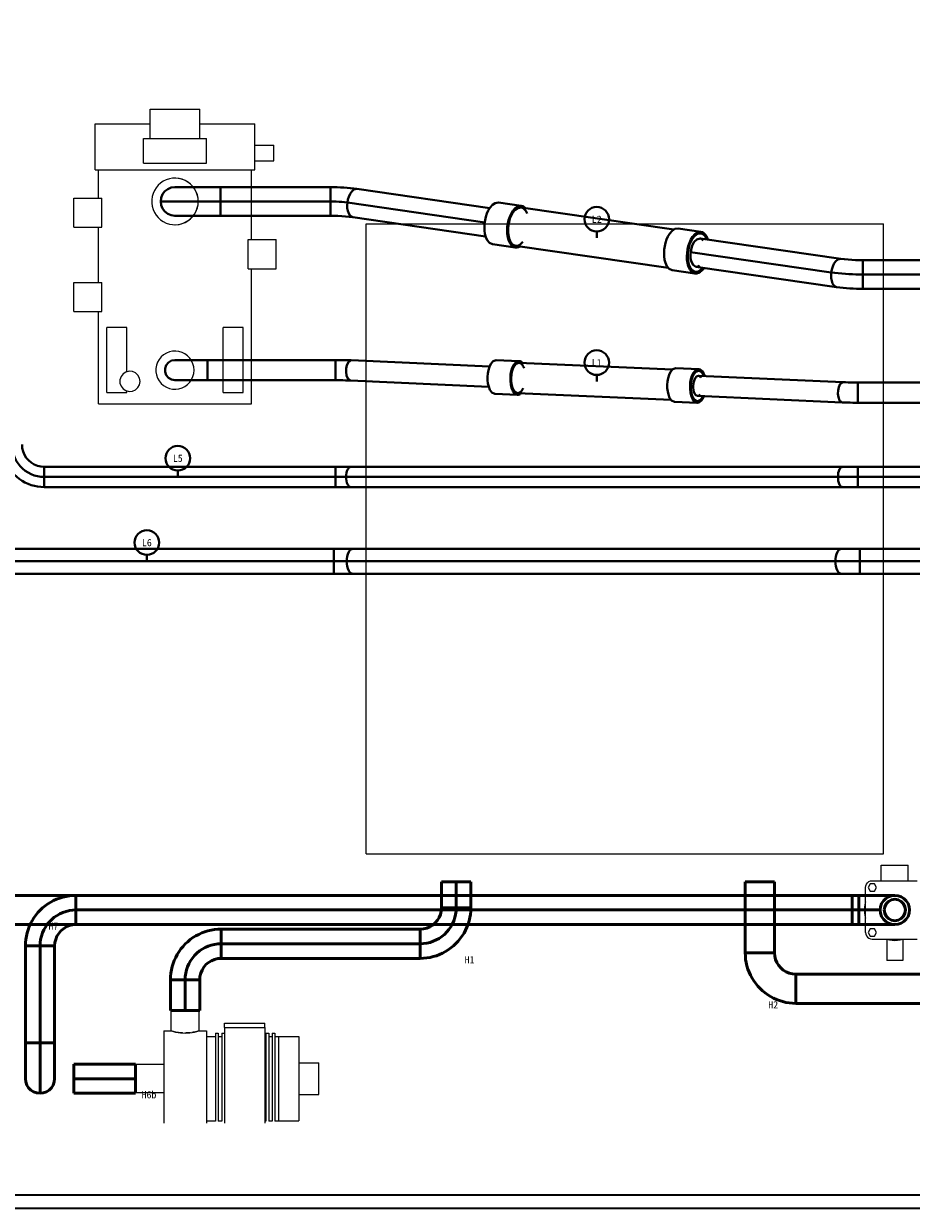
# Model space of a CAD drawing. Header units: millimetres. Extents: x 0 to 1189, y 0 to 841.
# Tile 2 of 53: x 196 to 527, y 0 to 442. Entities that reach past the tile are written whole.
import ezdxf
from ezdxf.enums import TextEntityAlignment as Align

# ---------------------------------------------------------------- set-up
doc = ezdxf.new("R2010")
doc.units = ezdxf.units.MM
for name, color, linetype, lineweight, true_color in [('CONTEXT', 7, 'Continuous', 18, 0xa5a5a5), ('COOLANT', 7, 'Continuous', 50, 0x1e8c46), ('FRAME', 7, 'Continuous', 35, 0x3c3c3c), ('REFRIG', 7, 'Continuous', 40, 0xc83c28)]:
    doc.layers.add(name, color=color, linetype=linetype, lineweight=lineweight, true_color=true_color)
doc.styles.add('ZH', font='simsun.ttc')

msp = doc.modelspace()

# ---------------------------------------------------------------- linework, layer by layer
at = {"layer": 'CONTEXT'}
for points in [[(242.76, 410.44), (261.24, 410.44)], [(242.76, 399.52), (242.76, 410.44)], [(261.24, 399.52), (261.24, 410.44)], [(222.18, 387.76), (222.18, 404.98)], [(222.18, 404.98), (242.76, 404.98)], [(261.24, 404.98), (281.82, 404.98)], [(281.82, 387.76), (281.82, 404.98)], [(240.24, 390.28), (240.24, 399.52)], [(240.24, 399.52), (263.76, 399.52)], [(263.76, 390.28), (263.76, 399.52)], [(281.82, 397), (288.96, 397)], [(288.96, 391.12), (288.96, 397)], [(240.24, 390.28), (263.76, 390.28)], [(281.82, 391.12), (288.96, 391.12)], [(222.18, 387.76), (281.82, 387.76)], [(223.44, 377.26), (223.44, 387.76)], [(280.56, 361.72), (280.56, 387.76)], [(260.69, 376), (260.61, 377.21), (260.36, 378.4), (259.94, 379.54), (259.37, 380.61), (258.66, 381.59), (257.82, 382.46), (256.86, 383.21), (255.81, 383.81), (254.69, 384.27), (253.51, 384.56), (252.3, 384.69), (251.09, 384.65), (249.9, 384.44), (248.74, 384.06), (247.65, 383.53), (246.65, 382.85), (245.75, 382.04), (244.97, 381.11), (244.32, 380.08), (243.83, 378.97), (243.5, 377.81), (243.33, 376.61), (243.33, 375.39), (243.5, 374.19), (243.83, 373.03), (244.32, 371.92), (244.97, 370.89), (245.75, 369.96), (246.65, 369.15), (247.65, 368.47), (248.74, 367.94), (249.9, 367.56), (251.09, 367.35), (252.3, 367.31), (253.51, 367.44), (254.69, 367.73), (255.81, 368.19), (256.86, 368.79), (257.82, 369.54), (258.66, 370.41), (259.37, 371.39), (259.94, 372.46), (260.36, 373.6), (260.61, 374.79), (260.69, 376)], [(260.69, 376), (260.61, 377.24), (260.34, 378.45), (259.91, 379.61), (259.31, 380.7), (258.57, 381.69), (257.69, 382.57), (256.7, 383.31), (255.61, 383.91), (254.45, 384.34), (253.24, 384.61), (252, 384.69)], [(214.2, 377.26), (224.7, 377.26)], [(214.2, 366.34), (214.2, 377.26)], [(224.7, 366.34), (224.7, 377.26)], [(252, 367.31), (253.24, 367.39), (254.45, 367.66), (255.61, 368.09), (256.7, 368.69), (257.69, 369.43), (258.57, 370.31), (259.31, 371.3), (259.91, 372.39), (260.34, 373.55), (260.61, 374.76), (260.69, 376)], [(323.4, 132.4), (323.4, 367.6)], [(323.4, 367.6), (516.6, 367.6)], [(516.6, 132.4), (516.6, 367.6)], [(214.2, 366.34), (224.7, 366.34)], [(223.44, 345.76), (223.44, 366.34)], [(279.3, 350.8), (279.3, 361.72)], [(279.3, 361.72), (289.8, 361.72)], [(289.8, 350.8), (289.8, 361.72)], [(279.3, 350.8), (289.8, 350.8)], [(280.56, 300.4), (280.56, 350.8)], [(214.2, 345.76), (224.7, 345.76)], [(214.2, 334.84), (214.2, 345.76)], [(224.7, 334.84), (224.7, 345.76)], [(214.2, 334.84), (224.7, 334.84)], [(223.44, 300.4), (223.44, 334.84)], [(234.06, 328.96), (232.81, 328.96), (231.55, 328.96), (230.3, 328.96), (229.05, 328.96), (227.79, 328.96), (226.54, 328.96)], [(226.54, 304.6), (226.54, 328.96)], [(234.06, 312.4), (234.06, 328.96)], [(269.94, 304.6), (269.94, 328.96)], [(277.46, 328.96), (276.21, 328.96), (274.95, 328.96), (273.7, 328.96), (272.45, 328.96), (271.19, 328.96), (269.94, 328.96)], [(277.46, 304.6), (277.46, 328.96)], [(259.14, 313), (259.04, 314.21), (258.73, 315.38), (258.23, 316.48), (257.56, 317.49), (256.72, 318.36), (255.74, 319.08), (254.66, 319.63), (253.5, 319.98), (252.3, 320.13), (251.09, 320.08), (249.91, 319.83), (248.79, 319.38), (247.75, 318.74), (246.85, 317.94), (246.08, 317), (245.49, 315.94), (245.09, 314.8), (244.89, 313.61), (244.89, 312.39), (245.09, 311.2), (245.49, 310.06), (246.08, 309), (246.85, 308.06), (247.75, 307.26), (248.79, 306.62), (249.91, 306.17), (251.09, 305.92), (252.3, 305.87), (253.5, 306.02), (254.66, 306.37), (255.74, 306.92), (256.72, 307.64), (257.56, 308.51), (258.23, 309.52), (258.73, 310.62), (259.04, 311.79), (259.14, 313)], [(238.98, 308.8), (238.78, 310.03), (238.18, 311.12), (237.27, 311.96), (236.13, 312.46), (234.89, 312.57), (233.68, 312.26), (232.64, 311.58), (231.88, 310.6), (231.47, 309.42), (231.47, 308.18), (231.88, 307), (232.64, 306.02), (233.68, 305.34), (234.89, 305.03), (236.13, 305.14), (237.27, 305.64), (238.18, 306.48), (238.78, 307.57), (238.98, 308.8)], [(226.54, 304.6), (227.79, 304.6), (229.05, 304.6), (230.3, 304.6), (231.55, 304.6), (232.81, 304.6), (234.06, 304.6)], [(234.06, 304.6), (234.06, 305.2)], [(269.94, 304.6), (271.19, 304.6), (272.45, 304.6), (273.7, 304.6), (274.95, 304.6), (276.21, 304.6), (277.46, 304.6)], [(223.44, 300.4), (224.68, 300.4), (225.92, 300.4), (227.17, 300.4), (228.41, 300.4), (229.65, 300.4), (230.89, 300.4), (232.13, 300.4), (233.37, 300.4), (234.62, 300.4), (235.86, 300.4), (237.1, 300.4), (238.34, 300.4), (239.58, 300.4), (240.82, 300.4), (242.07, 300.4), (243.31, 300.4), (244.55, 300.4), (245.79, 300.4), (247.03, 300.4), (248.27, 300.4), (249.52, 300.4), (250.76, 300.4), (252, 300.4)], [(252, 300.4), (253.24, 300.4), (254.48, 300.4), (255.73, 300.4), (256.97, 300.4), (258.21, 300.4), (259.45, 300.4), (260.69, 300.4), (261.93, 300.4), (263.18, 300.4), (264.42, 300.4), (265.66, 300.4), (266.9, 300.4), (268.14, 300.4), (269.38, 300.4), (270.63, 300.4), (271.87, 300.4), (273.11, 300.4), (274.35, 300.4), (275.59, 300.4), (276.83, 300.4), (278.08, 300.4), (279.32, 300.4), (280.56, 300.4)], [(323.4, 132.4), (516.6, 132.4)], [(515.76, 122.32), (515.76, 128.2)], [(515.76, 128.2), (525.84, 128.2)], [(525.84, 122.32), (525.84, 128.2)], [(509.88, 119.8), (509.97, 120.45), (510.22, 121.06), (510.62, 121.58), (511.14, 121.98), (511.75, 122.23), (512.4, 122.32)], [(509.88, 103), (509.88, 119.8)], [(511.62, 121.14), (510.85, 119.8)], [(510.85, 119.8), (511.62, 118.46)], [(513.18, 121.14), (511.62, 121.14)], [(512.4, 122.32), (529.2, 122.32)], [(513.95, 119.8), (513.18, 121.14)], [(513.18, 118.46), (513.95, 119.8)], [(504.84, 106.15), (504.84, 107.46), (504.84, 108.78), (504.84, 110.09), (504.84, 111.4), (504.84, 112.71), (504.84, 114.03), (504.84, 115.34), (504.84, 116.65)], [(509.88, 116.65), (504.84, 116.65)], [(511.62, 118.46), (513.18, 118.46)], [(509.88, 114.46), (509.65, 113.45), (509.51, 112.43), (509.46, 111.4), (509.51, 110.37), (509.65, 109.35), (509.88, 108.34)], [(509.88, 106.15), (504.84, 106.15)], [(509.88, 103), (509.97, 102.35), (510.22, 101.74), (510.62, 101.22), (511.14, 100.82), (511.75, 100.57), (512.4, 100.48)], [(511.62, 104.34), (510.85, 103)], [(510.85, 103), (511.62, 101.66)], [(513.18, 104.34), (511.62, 104.34)], [(513.95, 103), (513.18, 104.34)], [(513.18, 101.66), (513.95, 103)], [(511.62, 101.66), (513.18, 101.66)], [(512.4, 100.48), (529.2, 100.48)], [(517.74, 100.48), (518.75, 100.25), (519.77, 100.11), (520.8, 100.06), (521.83, 100.11), (522.85, 100.25), (523.86, 100.48)], [(517.86, 100.45), (517.86, 92.5)], [(523.74, 100.45), (523.74, 92.5)], [(523.74, 92.5), (522.76, 92.5), (521.78, 92.5), (520.8, 92.5), (519.82, 92.5), (518.84, 92.5), (517.86, 92.5)], [(250.53, 73.81), (251.41, 73.81), (252.28, 73.81), (253.16, 73.81), (254.03, 73.81), (254.91, 73.81), (255.78, 73.81)], [(250.53, 66.25), (250.53, 73.81)], [(255.78, 73.81), (256.65, 73.81), (257.53, 73.81), (258.4, 73.81), (259.28, 73.81), (260.15, 73.81), (261.03, 73.81)], [(261.03, 66.25), (261.03, 73.81)], [(270.48, 67.51), (270.48, 69.19)], [(270.48, 69.19), (285.6, 69.19)], [(270.48, 67.51), (270.48, 66.24), (270.48, 64.96), (270.48, 63.69), (270.48, 62.41), (270.48, 61.14), (270.48, 59.87), (270.48, 58.59), (270.48, 57.32), (270.48, 56.04), (270.48, 54.77), (270.48, 53.5), (270.48, 52.22), (270.48, 50.95), (270.48, 49.67), (270.48, 48.4)], [(270.48, 67.51), (285.6, 67.51)], [(285.6, 67.51), (285.6, 69.19)], [(285.6, 67.51), (285.6, 66.24), (285.6, 64.96), (285.6, 63.69), (285.6, 62.41), (285.6, 61.14), (285.6, 59.87), (285.6, 58.59), (285.6, 57.32), (285.6, 56.04), (285.6, 54.77), (285.6, 53.5), (285.6, 52.22), (285.6, 50.95), (285.6, 49.67), (285.6, 48.4)], [(247.8, 66.25), (247.8, 64.98), (247.8, 63.7), (247.8, 62.42), (247.8, 61.15), (247.8, 59.88), (247.8, 58.6), (247.8, 57.33), (247.8, 56.05), (247.8, 54.78), (247.8, 53.5), (247.8, 52.23), (247.8, 50.95), (247.8, 49.68), (247.8, 48.4)], [(247.8, 66.25), (250.53, 66.25)], [(251.86, 65.9), (251.64, 65.96), (251.42, 66.01), (251.19, 66.07), (250.97, 66.13), (250.75, 66.19), (250.53, 66.25)], [(250.53, 66.25), (251.39, 66.02), (252.25, 65.82), (253.13, 65.67), (254.01, 65.55), (254.89, 65.48), (255.78, 65.46)], [(254.81, 65.49), (254.32, 65.52), (253.82, 65.57), (253.33, 65.64), (252.84, 65.71), (252.35, 65.8), (251.86, 65.9)], [(255.67, 65.46), (255.67, 65.46), (255.67, 65.46), (255.67, 65.46), (255.67, 65.46), (255.67, 65.46), (255.67, 65.46)], [(255.78, 65.46), (255.76, 65.46), (255.74, 65.46), (255.73, 65.46), (255.71, 65.46), (255.69, 65.46), (255.68, 65.46)], [(255.78, 65.46), (256.67, 65.48), (257.55, 65.55), (258.43, 65.67), (259.31, 65.82), (260.17, 66.02), (261.03, 66.25)], [(255.88, 65.46), (255.87, 65.46), (255.85, 65.46), (255.83, 65.46), (255.82, 65.46), (255.8, 65.46), (255.78, 65.46)], [(255.78, 65.46), (255.78, 65.46), (255.78, 65.46), (255.78, 65.46), (255.78, 65.46), (255.78, 65.46), (255.78, 65.46)], [(257.78, 65.58), (257.47, 65.54), (257.15, 65.52), (256.84, 65.49), (256.52, 65.48), (256.2, 65.47), (255.89, 65.46)], [(257.96, 65.6), (257.96, 65.6), (257.96, 65.6), (257.96, 65.6), (257.96, 65.6), (257.96, 65.6), (257.96, 65.6)], [(261.03, 66.25), (260.58, 66.12), (260.14, 66.01), (259.69, 65.9), (259.23, 65.81), (258.78, 65.72), (258.32, 65.65)], [(261.03, 66.25), (263.76, 66.25)], [(263.76, 66.25), (263.76, 64.98), (263.76, 63.7), (263.76, 62.42), (263.76, 61.15), (263.76, 59.88), (263.76, 58.6), (263.76, 57.33), (263.76, 56.05), (263.76, 54.78), (263.76, 53.5), (263.76, 52.23), (263.76, 50.95), (263.76, 49.68), (263.76, 48.4)], [(263.76, 64.15), (267.12, 64.15)], [(267.12, 65.41), (267.12, 64.19), (267.12, 62.98), (267.12, 61.76), (267.12, 60.55), (267.12, 59.34), (267.12, 58.12), (267.12, 56.91), (267.12, 55.69), (267.12, 54.48), (267.12, 53.26), (267.12, 52.05), (267.12, 50.83), (267.12, 49.61), (267.12, 48.4)], [(267.12, 65.41), (268.17, 65.41)], [(268.17, 65.41), (268.17, 64.19), (268.17, 62.98), (268.17, 61.76), (268.17, 60.55), (268.17, 59.34), (268.17, 58.12), (268.17, 56.91), (268.17, 55.69), (268.17, 54.48), (268.17, 53.26), (268.17, 52.05), (268.17, 50.83), (268.17, 49.61), (268.17, 48.4)], [(268.17, 64.15), (269.47, 64.15)], [(269.47, 65.41), (269.47, 64.19), (269.47, 62.98), (269.47, 61.76), (269.47, 60.55), (269.47, 59.34), (269.47, 58.12), (269.47, 56.91), (269.47, 55.69), (269.47, 54.48), (269.47, 53.26), (269.47, 52.05), (269.47, 50.83), (269.47, 49.61), (269.47, 48.4)], [(269.47, 65.41), (270.48, 65.41)], [(285.6, 64.15), (285.94, 64.15)], [(285.94, 65.41), (285.94, 64.19), (285.94, 62.98), (285.94, 61.76), (285.94, 60.55), (285.94, 59.34), (285.94, 58.12), (285.94, 56.91), (285.94, 55.69), (285.94, 54.48), (285.94, 53.26), (285.94, 52.05), (285.94, 50.83), (285.94, 49.61), (285.94, 48.4)], [(285.94, 65.41), (286.99, 65.41)], [(286.99, 65.41), (286.99, 64.19), (286.99, 62.98), (286.99, 61.76), (286.99, 60.55), (286.99, 59.34), (286.99, 58.12), (286.99, 56.91), (286.99, 55.69), (286.99, 54.48), (286.99, 53.26), (286.99, 52.05), (286.99, 50.83), (286.99, 49.61), (286.99, 48.4)], [(286.99, 64.15), (288.29, 64.15)], [(288.29, 65.41), (288.29, 64.19), (288.29, 62.98), (288.29, 61.76), (288.29, 60.55), (288.29, 59.34), (288.29, 58.12), (288.29, 56.91), (288.29, 55.69), (288.29, 54.48), (288.29, 53.26), (288.29, 52.05), (288.29, 50.83), (288.29, 49.61), (288.29, 48.4)], [(288.29, 65.41), (289.34, 65.41)], [(289.34, 65.41), (289.34, 64.19), (289.34, 62.98), (289.34, 61.76), (289.34, 60.55), (289.34, 59.34), (289.34, 58.12), (289.34, 56.91), (289.34, 55.69), (289.34, 54.48), (289.34, 53.26), (289.34, 52.05), (289.34, 50.83), (289.34, 49.61), (289.34, 48.4)], [(289.34, 64.15), (290.64, 64.15)], [(290.64, 64.15), (290.64, 62.94), (290.64, 61.73), (290.64, 60.52), (290.64, 59.3), (290.64, 58.09), (290.64, 56.88), (290.64, 55.67), (290.64, 54.46), (290.64, 53.25), (290.64, 52.03), (290.64, 50.82), (290.64, 49.61), (290.64, 48.4)], [(290.64, 64.15), (290.64, 62.94), (290.64, 61.73), (290.64, 60.52), (290.64, 59.3), (290.64, 58.09), (290.64, 56.88), (290.64, 55.67), (290.64, 54.46), (290.64, 53.25), (290.64, 52.03), (290.64, 50.82), (290.64, 49.61), (290.64, 48.4)], [(290.64, 64.15), (298.2, 64.15)], [(298.2, 64.15), (298.2, 62.94), (298.2, 61.73), (298.2, 60.52), (298.2, 59.3), (298.2, 58.09), (298.2, 56.88), (298.2, 55.67), (298.2, 54.46), (298.2, 53.25), (298.2, 52.03), (298.2, 50.82), (298.2, 49.61), (298.2, 48.4)], [(237.3, 43.15), (237.3, 44.46), (237.3, 45.78), (237.3, 47.09), (237.3, 48.4), (237.3, 49.71), (237.3, 51.03), (237.3, 52.34), (237.3, 53.65)], [(247.8, 53.65), (237.3, 53.65)], [(298.2, 54.28), (305.76, 54.28)], [(305.76, 42.52), (305.76, 54.28)], [(247.8, 48.4), (247.8, 47.12), (247.8, 45.85), (247.8, 44.58), (247.8, 43.3), (247.8, 42.03), (247.8, 40.75), (247.8, 39.47), (247.8, 38.2), (247.8, 36.93), (247.8, 35.65), (247.8, 34.38), (247.8, 33.1), (247.8, 31.83)], [(263.76, 48.4), (263.76, 47.12), (263.76, 45.85), (263.76, 44.58), (263.76, 43.3), (263.76, 42.03), (263.76, 40.75), (263.76, 39.47), (263.76, 38.2), (263.76, 36.93), (263.76, 35.65), (263.76, 34.38), (263.76, 33.1), (263.76, 31.83)], [(267.12, 48.4), (267.12, 47.19), (267.12, 45.97), (267.12, 44.75), (267.12, 43.54), (267.12, 42.33), (267.12, 41.11), (267.12, 39.9), (267.12, 38.68), (267.12, 37.47), (267.12, 36.25), (267.12, 35.04), (267.12, 33.82), (267.12, 32.6)], [(268.17, 48.4), (268.17, 47.19), (268.17, 45.97), (268.17, 44.75), (268.17, 43.54), (268.17, 42.33), (268.17, 41.11), (268.17, 39.9), (268.17, 38.68), (268.17, 37.47), (268.17, 36.25), (268.17, 35.04), (268.17, 33.82), (268.17, 32.6)], [(269.47, 48.4), (269.47, 47.19), (269.47, 45.97), (269.47, 44.75), (269.47, 43.54), (269.47, 42.33), (269.47, 41.11), (269.47, 39.9), (269.47, 38.68), (269.47, 37.47), (269.47, 36.25), (269.47, 35.04), (269.47, 33.82), (269.47, 32.6)], [(270.48, 48.4), (270.48, 47.13), (270.48, 45.85), (270.48, 44.58), (270.48, 43.3), (270.48, 42.03), (270.48, 40.76), (270.48, 39.48), (270.48, 38.21), (270.48, 36.93), (270.48, 35.66), (270.48, 34.39), (270.48, 33.11), (270.48, 31.84)], [(285.6, 48.4), (285.6, 47.13), (285.6, 45.85), (285.6, 44.58), (285.6, 43.3), (285.6, 42.03), (285.6, 40.76), (285.6, 39.48), (285.6, 38.21), (285.6, 36.93), (285.6, 35.66), (285.6, 34.39), (285.6, 33.11), (285.6, 31.84)], [(285.94, 48.4), (285.94, 47.19), (285.94, 45.97), (285.94, 44.75), (285.94, 43.54), (285.94, 42.33), (285.94, 41.11), (285.94, 39.9), (285.94, 38.68), (285.94, 37.47), (285.94, 36.25), (285.94, 35.04), (285.94, 33.82), (285.94, 32.6)], [(286.99, 48.4), (286.99, 47.19), (286.99, 45.97), (286.99, 44.75), (286.99, 43.54), (286.99, 42.33), (286.99, 41.11), (286.99, 39.9), (286.99, 38.68), (286.99, 37.47), (286.99, 36.25), (286.99, 35.04), (286.99, 33.82), (286.99, 32.6)], [(288.29, 48.4), (288.29, 47.19), (288.29, 45.97), (288.29, 44.75), (288.29, 43.54), (288.29, 42.33), (288.29, 41.11), (288.29, 39.9), (288.29, 38.68), (288.29, 37.47), (288.29, 36.25), (288.29, 35.04), (288.29, 33.82), (288.29, 32.6)], [(289.34, 48.4), (289.34, 47.19), (289.34, 45.97), (289.34, 44.75), (289.34, 43.54), (289.34, 42.33), (289.34, 41.11), (289.34, 39.9), (289.34, 38.68), (289.34, 37.47), (289.34, 36.25), (289.34, 35.04), (289.34, 33.82), (289.34, 32.6)], [(290.64, 48.4), (290.64, 47.19), (290.64, 45.98), (290.64, 44.77), (290.64, 43.55), (290.64, 42.34), (290.64, 41.13), (290.64, 39.92), (290.64, 38.71), (290.64, 37.5), (290.64, 36.28), (290.64, 35.07), (290.64, 33.86), (290.64, 32.65)], [(290.64, 48.4), (290.64, 47.19), (290.64, 45.98), (290.64, 44.77), (290.64, 43.55), (290.64, 42.34), (290.64, 41.13), (290.64, 39.92), (290.64, 38.71), (290.64, 37.5), (290.64, 36.28), (290.64, 35.07), (290.64, 33.86), (290.64, 32.65)], [(298.2, 48.4), (298.2, 47.19), (298.2, 45.98), (298.2, 44.77), (298.2, 43.55), (298.2, 42.34), (298.2, 41.13), (298.2, 39.92), (298.2, 38.71), (298.2, 37.5), (298.2, 36.28), (298.2, 35.07), (298.2, 33.86), (298.2, 32.65)], [(247.8, 43.15), (237.3, 43.15)], [(298.2, 42.52), (305.76, 42.52)], [(263.76, 32.65), (267.12, 32.65)], [(268.17, 32.65), (269.47, 32.65)], [(285.6, 32.65), (285.94, 32.65)], [(286.99, 32.65), (288.29, 32.65)], [(289.34, 32.65), (290.64, 32.65)], [(290.64, 32.65), (298.2, 32.65)]]:
    msp.add_lwpolyline(points, dxfattribs=at)
at = {"layer": 'COOLANT'}
for points in [[(351.54, 121.9), (352.45, 121.9), (353.36, 121.9), (354.27, 121.9), (355.18, 121.9), (356.09, 121.9), (357, 121.9)], [(351.54, 112.24), (351.54, 121.9)], [(357, 121.9), (357.91, 121.9), (358.82, 121.9), (359.73, 121.9), (360.64, 121.9), (361.55, 121.9), (362.46, 121.9)], [(357, 112.24), (357, 121.9)], [(362.46, 112.24), (362.46, 121.9)], [(475.86, 121.9), (474.65, 121.9), (473.43, 121.9), (472.22, 121.9), (471.01, 121.9), (469.79, 121.9), (468.58, 121.9), (467.37, 121.9), (466.15, 121.9), (464.94, 121.9)], [(464.94, 121.9), (464.94, 95.44)], [(475.86, 121.9), (475.86, 95.44)], [(504.84, 116.86), (181.44, 116.86)], [(215.04, 116.86), (213.8, 116.82), (212.57, 116.7), (211.35, 116.5), (210.15, 116.22), (208.96, 115.86), (207.81, 115.42), (206.68, 114.91), (205.59, 114.33), (204.54, 113.67), (203.53, 112.95), (202.58, 112.17), (201.68, 111.32), (200.83, 110.42), (200.05, 109.47), (199.33, 108.46), (198.67, 107.41), (198.09, 106.32), (197.58, 105.19), (197.14, 104.04), (196.78, 102.85), (196.5, 101.65), (196.3, 100.43), (196.18, 99.2), (196.14, 97.96)], [(215.04, 111.4), (215.04, 112.31), (215.04, 113.22), (215.04, 114.13), (215.04, 115.04), (215.04, 115.95), (215.04, 116.86)], [(507.36, 116.86), (215.04, 116.86)], [(504.84, 105.94), (504.84, 107.15), (504.84, 108.37), (504.84, 109.58), (504.84, 110.79), (504.84, 112.01), (504.84, 113.22), (504.84, 114.43), (504.84, 115.65), (504.84, 116.86)], [(507.36, 116.86), (507.36, 115.95), (507.36, 115.04), (507.36, 114.13), (507.36, 113.22), (507.36, 112.31), (507.36, 111.4)], [(507.36, 116.86), (508.58, 116.86), (509.8, 116.86), (511.03, 116.86), (512.25, 116.86), (513.47, 116.86), (514.69, 116.86), (515.91, 116.86), (517.13, 116.86), (518.36, 116.86), (519.58, 116.86), (520.8, 116.86)], [(515.34, 111.4), (515.48, 112.61), (515.88, 113.77), (516.53, 114.8), (517.4, 115.67), (518.43, 116.32), (519.59, 116.72), (520.8, 116.86), (522.01, 116.72), (523.17, 116.32), (524.2, 115.67), (525.07, 114.8), (525.72, 113.77), (526.12, 112.61), (526.26, 111.4), (526.12, 110.19), (525.72, 109.03), (525.07, 108), (524.2, 107.13), (523.17, 106.48), (522.01, 106.08), (520.8, 105.94), (519.59, 106.08), (518.43, 106.48), (517.4, 107.13), (516.53, 108), (515.88, 109.03), (515.48, 110.19), (515.34, 111.4)], [(516.81, 111.4), (517.01, 112.63), (517.57, 113.75), (518.45, 114.63), (519.57, 115.19), (520.8, 115.39), (522.03, 115.19), (523.15, 114.63), (524.03, 113.75), (524.59, 112.63), (524.79, 111.4), (524.59, 110.17), (524.03, 109.05), (523.15, 108.17), (522.03, 107.61), (520.8, 107.41), (519.57, 107.61), (518.45, 108.17), (517.57, 109.05), (517.01, 110.17), (516.81, 111.4)], [(215.04, 111.4), (213.8, 111.34), (212.57, 111.17), (211.36, 110.89), (210.18, 110.49), (209.05, 109.99), (207.96, 109.39), (206.94, 108.69), (205.99, 107.89), (205.11, 107.01), (204.31, 106.06), (203.61, 105.04), (203.01, 103.95), (202.51, 102.82), (202.11, 101.64), (201.83, 100.43), (201.66, 99.2), (201.6, 97.96)], [(507.36, 111.4), (215.04, 111.4)], [(215.04, 105.94), (215.04, 106.85), (215.04, 107.76), (215.04, 108.67), (215.04, 109.58), (215.04, 110.49), (215.04, 111.4)], [(343.56, 98.8), (344.8, 98.86), (346.03, 99.03), (347.24, 99.31), (348.42, 99.71), (349.55, 100.21), (350.64, 100.81), (351.66, 101.51), (352.61, 102.31), (353.49, 103.19), (354.29, 104.14), (354.99, 105.16), (355.59, 106.25), (356.09, 107.38), (356.49, 108.56), (356.77, 109.77), (356.94, 111), (357, 112.24)], [(343.56, 93.34), (344.8, 93.38), (346.03, 93.5), (347.25, 93.7), (348.45, 93.98), (349.64, 94.34), (350.79, 94.78), (351.92, 95.29), (353.01, 95.87), (354.06, 96.53), (355.07, 97.25), (356.02, 98.03), (356.92, 98.88), (357.77, 99.78), (358.55, 100.73), (359.27, 101.74), (359.93, 102.79), (360.51, 103.88), (361.02, 105.01), (361.46, 106.16), (361.82, 107.35), (362.1, 108.55), (362.3, 109.77), (362.42, 111), (362.46, 112.24)], [(343.56, 104.26), (344.81, 104.36), (346.03, 104.65), (347.18, 105.13), (348.25, 105.78), (349.2, 106.6), (350.02, 107.55), (350.67, 108.62), (351.15, 109.77), (351.44, 110.99), (351.54, 112.24)], [(357, 112.24), (356.09, 112.24), (355.18, 112.24), (354.27, 112.24), (353.36, 112.24), (352.45, 112.24), (351.54, 112.24)], [(362.46, 112.24), (361.55, 112.24), (360.64, 112.24), (359.73, 112.24), (358.82, 112.24), (357.91, 112.24), (357, 112.24)], [(515.34, 111.4), (514.01, 111.4), (512.68, 111.4), (511.35, 111.4), (510.02, 111.4), (508.69, 111.4), (507.36, 111.4)], [(507.36, 111.4), (507.36, 110.49), (507.36, 109.58), (507.36, 108.67), (507.36, 107.76), (507.36, 106.85), (507.36, 105.94)], [(504.84, 105.94), (181.44, 105.94)], [(215.04, 105.94), (213.79, 105.84), (212.57, 105.55), (211.42, 105.07), (210.35, 104.42), (209.4, 103.6), (208.58, 102.65), (207.93, 101.58), (207.45, 100.43), (207.16, 99.21), (207.06, 97.96)], [(507.36, 105.94), (215.04, 105.94)], [(250.32, 85.36), (250.36, 86.6), (250.48, 87.83), (250.68, 89.05), (250.96, 90.25), (251.32, 91.44), (251.76, 92.59), (252.27, 93.72), (252.85, 94.81), (253.51, 95.86), (254.23, 96.87), (255.01, 97.82), (255.86, 98.72), (256.76, 99.57), (257.71, 100.35), (258.72, 101.07), (259.77, 101.73), (260.86, 102.31), (261.99, 102.82), (263.14, 103.26), (264.33, 103.62), (265.53, 103.9), (266.75, 104.1), (267.98, 104.22), (269.22, 104.26)], [(269.22, 98.8), (269.22, 99.71), (269.22, 100.62), (269.22, 101.53), (269.22, 102.44), (269.22, 103.35), (269.22, 104.26)], [(269.22, 104.26), (343.56, 104.26)], [(343.56, 104.26), (343.56, 103.35), (343.56, 102.44), (343.56, 101.53), (343.56, 100.62), (343.56, 99.71), (343.56, 98.8)], [(507.36, 105.94), (508.58, 105.94), (509.8, 105.94), (511.03, 105.94), (512.25, 105.94), (513.47, 105.94), (514.69, 105.94), (515.91, 105.94), (517.13, 105.94), (518.36, 105.94), (519.58, 105.94), (520.8, 105.94)], [(196.14, 97.96), (197.05, 97.96), (197.96, 97.96), (198.87, 97.96), (199.78, 97.96), (200.69, 97.96), (201.6, 97.96)], [(196.14, 97.96), (196.14, 61.84)], [(201.6, 97.96), (202.51, 97.96), (203.42, 97.96), (204.33, 97.96), (205.24, 97.96), (206.15, 97.96), (207.06, 97.96)], [(201.6, 97.96), (201.6, 61.84)], [(207.06, 97.96), (207.06, 61.84)], [(255.78, 85.36), (255.84, 86.6), (256.01, 87.83), (256.29, 89.04), (256.69, 90.22), (257.19, 91.35), (257.79, 92.44), (258.49, 93.46), (259.29, 94.41), (260.17, 95.29), (261.12, 96.09), (262.14, 96.79), (263.23, 97.39), (264.36, 97.89), (265.54, 98.29), (266.75, 98.57), (267.98, 98.74), (269.22, 98.8)], [(269.22, 93.34), (269.22, 94.25), (269.22, 95.16), (269.22, 96.07), (269.22, 96.98), (269.22, 97.89), (269.22, 98.8)], [(269.22, 98.8), (343.56, 98.8)], [(343.56, 98.8), (343.56, 97.89), (343.56, 96.98), (343.56, 96.07), (343.56, 95.16), (343.56, 94.25), (343.56, 93.34)], [(261.24, 85.36), (261.34, 86.61), (261.63, 87.83), (262.11, 88.98), (262.76, 90.05), (263.58, 91), (264.53, 91.82), (265.6, 92.47), (266.75, 92.95), (267.97, 93.24), (269.22, 93.34)], [(269.22, 93.34), (343.56, 93.34)], [(475.86, 95.44), (474.65, 95.44), (473.43, 95.44), (472.22, 95.44), (471.01, 95.44), (469.79, 95.44), (468.58, 95.44), (467.37, 95.44), (466.15, 95.44), (464.94, 95.44)], [(464.94, 95.44), (464.98, 94.2), (465.1, 92.97), (465.3, 91.75), (465.58, 90.55), (465.94, 89.36), (466.38, 88.21), (466.89, 87.08), (467.47, 85.99), (468.13, 84.94), (468.85, 83.93), (469.63, 82.98), (470.48, 82.08), (471.38, 81.23), (472.33, 80.45), (473.34, 79.73), (474.39, 79.07), (475.48, 78.49), (476.61, 77.98), (477.76, 77.54), (478.95, 77.18), (480.15, 76.9), (481.37, 76.7), (482.6, 76.58), (483.84, 76.54)], [(475.86, 95.44), (475.96, 94.19), (476.25, 92.97), (476.73, 91.82), (477.38, 90.75), (478.2, 89.8), (479.15, 88.98), (480.22, 88.33), (481.37, 87.85), (482.59, 87.56), (483.84, 87.46)], [(250.32, 85.36), (251.23, 85.36), (252.14, 85.36), (253.05, 85.36), (253.96, 85.36), (254.87, 85.36), (255.78, 85.36)], [(250.32, 73.81), (250.32, 85.36)], [(255.78, 73.81), (255.78, 85.36)], [(255.78, 85.36), (256.69, 85.36), (257.6, 85.36), (258.51, 85.36), (259.42, 85.36), (260.33, 85.36), (261.24, 85.36)], [(261.24, 73.81), (261.24, 85.36)], [(483.84, 76.54), (483.84, 77.75), (483.84, 78.97), (483.84, 80.18), (483.84, 81.39), (483.84, 82.61), (483.84, 83.82), (483.84, 85.03), (483.84, 86.25), (483.84, 87.46)], [(483.84, 87.46), (595.56, 87.46)], [(483.84, 76.54), (595.56, 76.54)], [(250.32, 73.81), (251.23, 73.81), (252.14, 73.81), (253.05, 73.81), (253.96, 73.81), (254.87, 73.81), (255.78, 73.81)], [(255.78, 73.81), (256.69, 73.81), (257.6, 73.81), (258.51, 73.81), (259.42, 73.81), (260.33, 73.81), (261.24, 73.81)], [(201.6, 61.84), (200.69, 61.84), (199.78, 61.84), (198.87, 61.84), (197.96, 61.84), (197.05, 61.84), (196.14, 61.84)], [(196.14, 61.84), (196.14, 60.62), (196.14, 59.4), (196.14, 58.17), (196.14, 56.95), (196.14, 55.73), (196.14, 54.51), (196.14, 53.29), (196.14, 52.07), (196.14, 50.84), (196.14, 49.62), (196.14, 48.4)], [(207.06, 61.84), (206.15, 61.84), (205.24, 61.84), (204.33, 61.84), (203.42, 61.84), (202.51, 61.84), (201.6, 61.84)], [(201.6, 61.84), (201.6, 60.58), (201.6, 59.32), (201.6, 58.06), (201.6, 56.8), (201.6, 55.54), (201.6, 54.28), (201.6, 53.02), (201.6, 51.76), (201.6, 50.5), (201.6, 49.24), (201.6, 47.98), (201.6, 46.72), (201.6, 45.46), (201.6, 44.2), (201.6, 42.94)], [(207.06, 61.84), (207.06, 60.62), (207.06, 59.4), (207.06, 58.17), (207.06, 56.95), (207.06, 55.73), (207.06, 54.51), (207.06, 53.29), (207.06, 52.07), (207.06, 50.84), (207.06, 49.62), (207.06, 48.4)], [(214.2, 53.86), (214.2, 52.95), (214.2, 52.04), (214.2, 51.13), (214.2, 50.22), (214.2, 49.31), (214.2, 48.4)], [(214.2, 53.86), (237.3, 53.86)], [(237.3, 53.86), (237.3, 52.95), (237.3, 52.04), (237.3, 51.13), (237.3, 50.22), (237.3, 49.31), (237.3, 48.4)], [(196.14, 48.4), (196.14, 48.4), (196.14, 48.4), (196.14, 48.4), (196.14, 48.4), (196.14, 48.4), (196.14, 48.4)], [(196.14, 48.4), (196.28, 47.19), (196.68, 46.03), (197.33, 45), (198.2, 44.13), (199.23, 43.48), (200.39, 43.08), (201.6, 42.94)], [(201.6, 42.94), (202.81, 43.08), (203.97, 43.48), (205, 44.13), (205.87, 45), (206.52, 46.03), (206.92, 47.19), (207.06, 48.4)], [(207.06, 48.4), (207.06, 48.4), (207.06, 48.4), (207.06, 48.4), (207.06, 48.4), (207.06, 48.4), (207.06, 48.4)], [(214.2, 48.4), (214.2, 47.49), (214.2, 46.58), (214.2, 45.67), (214.2, 44.76), (214.2, 43.85), (214.2, 42.94)], [(214.2, 48.4), (237.3, 48.4)], [(237.3, 48.4), (237.3, 47.49), (237.3, 46.58), (237.3, 45.67), (237.3, 44.76), (237.3, 43.85), (237.3, 42.94)], [(214.2, 42.94), (237.3, 42.94)]]:
    msp.add_lwpolyline(points, dxfattribs=at)
at = {"layer": 'FRAME'}
for points in [[(0, 0), (1189, 0), (1189, 841), (0, 841)], [(5, 5), (1184, 5), (1184, 836), (5, 836)]]:
    msp.add_lwpolyline(points, close=True, dxfattribs=at)
at = {"layer": 'REFRIG'}
for points in [[(252, 381.33), (250.62, 381.15), (249.33, 380.62), (248.23, 379.77), (247.38, 378.67), (246.85, 377.38), (246.67, 376)], [(252, 381.33), (252, 381.33), (252, 381.33), (252, 381.33), (252, 381.33), (252, 381.33), (252, 381.33)], [(269.05, 381.33), (267.83, 381.33), (266.62, 381.33), (265.4, 381.33), (264.18, 381.33), (262.96, 381.33), (261.74, 381.33), (260.53, 381.33), (259.31, 381.33), (258.09, 381.33), (256.87, 381.33), (255.65, 381.33), (254.44, 381.33), (253.22, 381.33), (252, 381.33)], [(269.05, 376), (269.05, 376.89), (269.05, 377.78), (269.05, 378.67), (269.05, 379.56), (269.05, 380.44), (269.05, 381.33)], [(310.09, 381.33), (269.05, 381.33)], [(310.09, 381.33), (310.09, 380.44), (310.09, 379.56), (310.09, 378.67), (310.09, 377.78), (310.09, 376.89), (310.09, 376)], [(319.92, 380.68), (318.7, 380.84), (317.47, 380.98), (316.25, 381.09), (315.02, 381.18), (313.79, 381.25), (312.55, 381.3), (311.32, 381.32), (310.09, 381.33)], [(316.4, 375.58), (316.6, 376.69), (316.92, 377.76), (317.38, 378.78), (318, 379.71), (318.84, 380.44), (319.92, 380.68)], [(369.51, 373.52), (319.92, 380.68)], [(246.67, 376), (246.85, 374.62), (247.38, 373.33), (248.23, 372.23), (249.33, 371.38), (250.62, 370.85), (252, 370.67)], [(269.05, 376), (267.81, 376), (266.56, 376), (265.32, 376), (264.08, 376), (262.83, 376), (261.59, 376), (260.35, 376), (259.1, 376), (257.86, 376), (256.62, 376), (255.37, 376), (254.13, 376), (252.88, 376), (251.64, 376), (250.4, 376), (249.15, 376), (247.91, 376), (246.67, 376)], [(310.09, 376), (269.05, 376)], [(269.05, 370.67), (269.05, 371.55), (269.05, 372.44), (269.05, 373.33), (269.05, 374.22), (269.05, 375.11), (269.05, 376)], [(316.4, 375.58), (315.35, 375.72), (314.3, 375.82), (313.25, 375.9), (312.2, 375.96), (311.14, 375.99), (310.09, 376)], [(310.09, 376), (310.09, 375.11), (310.09, 374.22), (310.09, 373.33), (310.09, 372.44), (310.09, 371.55), (310.09, 370.67)], [(318.4, 370.12), (317.48, 370.6), (316.89, 371.46), (316.54, 372.45), (316.36, 373.48), (316.32, 374.53), (316.4, 375.58)], [(367.65, 368.18), (316.4, 375.58)], [(370.58, 360.04), (369.43, 360.56), (368.61, 361.54), (368.07, 362.7), (367.74, 363.93), (367.57, 365.2), (367.52, 366.48), (367.6, 367.76), (367.78, 369.02), (368.07, 370.27), (368.47, 371.48), (369, 372.65), (369.67, 373.74), (370.51, 374.7), (371.57, 375.4), (372.82, 375.58)], [(381.33, 374.35), (372.82, 375.58)], [(379.08, 358.81), (377.93, 359.34), (377.11, 360.31), (376.58, 361.47), (376.24, 362.7), (376.07, 363.97), (376.03, 365.25), (376.1, 366.53), (376.29, 367.79), (376.58, 369.04), (376.98, 370.25), (377.5, 371.42), (378.17, 372.51), (379.01, 373.47), (380.08, 374.17), (381.33, 374.35)], [(379.17, 359.43), (378.05, 359.97), (377.28, 360.96), (376.79, 362.12), (376.5, 363.35), (376.38, 364.6), (376.38, 365.86), (376.5, 367.12), (376.74, 368.35), (377.09, 369.57), (377.57, 370.73), (378.19, 371.83), (378.99, 372.8), (380.01, 373.53), (381.24, 373.73)], [(381.24, 373.73), (381.76, 373.58), (382.23, 373.29), (382.63, 372.92), (382.97, 372.48), (383.24, 372), (383.46, 371.5)], [(438.25, 365.5), (381.24, 373.73)], [(381.33, 374.35), (381.61, 374.29), (381.89, 374.19), (382.15, 374.06), (382.39, 373.9), (382.61, 373.71), (382.82, 373.5)], [(252, 370.67), (252, 370.67), (252, 370.67), (252, 370.67), (252, 370.67), (252, 370.67), (252, 370.67)], [(269.05, 370.67), (267.83, 370.67), (266.62, 370.67), (265.4, 370.67), (264.18, 370.67), (262.96, 370.67), (261.74, 370.67), (260.53, 370.67), (259.31, 370.67), (258.09, 370.67), (256.87, 370.67), (255.65, 370.67), (254.44, 370.67), (253.22, 370.67), (252, 370.67)], [(310.09, 370.67), (269.05, 370.67)], [(318.4, 370.12), (317.02, 370.3), (315.64, 370.43), (314.25, 370.54), (312.87, 370.61), (311.48, 370.65), (310.09, 370.67)], [(367.98, 362.96), (318.4, 370.12)], [(409.5, 362.35), (409.5, 364.75)], [(437.67, 350.35), (436.52, 350.87), (435.7, 351.85), (435.17, 353.01), (434.83, 354.24), (434.66, 355.51), (434.62, 356.79), (434.69, 358.06), (434.88, 359.33), (435.17, 360.58), (435.57, 361.79), (436.09, 362.96), (436.76, 364.05), (437.6, 365.01), (438.67, 365.71), (439.92, 365.89)], [(448.42, 364.66), (439.92, 365.89)], [(446.18, 349.12), (445.03, 349.64), (444.21, 350.62), (443.67, 351.78), (443.34, 353.01), (443.17, 354.28), (443.12, 355.56), (443.2, 356.84), (443.38, 358.1), (443.67, 359.35), (444.07, 360.56), (444.6, 361.73), (445.27, 362.82), (446.11, 363.78), (447.17, 364.48), (448.42, 364.66)], [(446.27, 349.74), (445.15, 350.28), (444.37, 351.27), (443.88, 352.43), (443.6, 353.65), (443.47, 354.91), (443.48, 356.17), (443.6, 357.42), (443.84, 358.66), (444.19, 359.87), (444.66, 361.04), (445.29, 362.14), (446.08, 363.11), (447.11, 363.84), (448.33, 364.04)], [(446.27, 349.74), (445.15, 350.28), (444.37, 351.27), (443.88, 352.43), (443.6, 353.65), (443.47, 354.91), (443.48, 356.17), (443.6, 357.42), (443.84, 358.66), (444.19, 359.87), (444.66, 361.04), (445.29, 362.14), (446.08, 363.11), (447.11, 363.84), (448.33, 364.04)], [(448.33, 364.04), (448.86, 363.89), (449.33, 363.6), (449.73, 363.23), (450.06, 362.79), (450.34, 362.31), (450.56, 361.81)], [(448.33, 364.04), (448.86, 363.89), (449.33, 363.6), (449.73, 363.23), (450.06, 362.79), (450.34, 362.31), (450.56, 361.81)], [(448.42, 364.66), (449.07, 364.46), (449.64, 364.08), (450.11, 363.58), (450.48, 363), (450.78, 362.39), (451.02, 361.74)], [(379.08, 358.81), (370.58, 360.04)], [(380.75, 359.2), (380.5, 359.06), (380.23, 358.95), (379.95, 358.86), (379.66, 358.8), (379.37, 358.79), (379.08, 358.81)], [(381.94, 360.94), (381.58, 360.52), (381.18, 360.14), (380.74, 359.82), (380.25, 359.57), (379.72, 359.43), (379.17, 359.43)], [(436.18, 351.2), (379.17, 359.43)], [(446.54, 351.61), (445.45, 352.28), (444.84, 353.42), (444.54, 354.69), (444.46, 355.99), (444.57, 357.28), (444.84, 358.56), (445.28, 359.79), (445.92, 360.92), (446.83, 361.84), (448.06, 362.17)], [(448.06, 362.17), (448.3, 362.11), (448.53, 362.02), (448.74, 361.89), (448.93, 361.73), (449.11, 361.55), (449.26, 361.36)], [(500.6, 354.58), (448.06, 362.17)], [(497.08, 349.48), (444.54, 357.07)], [(500.6, 354.58), (499.53, 354.34), (498.68, 353.61), (498.06, 352.69), (497.6, 351.66), (497.28, 350.59), (497.08, 349.48)], [(508.91, 354.03), (507.52, 354.05), (506.13, 354.09), (504.75, 354.16), (503.36, 354.27), (501.98, 354.4), (500.6, 354.58)], [(508.91, 348.7), (508.91, 349.59), (508.91, 350.48), (508.91, 351.37), (508.91, 352.26), (508.91, 353.14), (508.91, 354.03)], [(549.95, 354.03), (508.91, 354.03)], [(446.18, 349.12), (437.67, 350.35)], [(449.49, 351.18), (449.08, 350.63), (448.62, 350.13), (448.1, 349.68), (447.51, 349.33), (446.86, 349.13), (446.18, 349.12)], [(449.03, 351.25), (448.68, 350.83), (448.28, 350.45), (447.84, 350.13), (447.35, 349.88), (446.82, 349.74), (446.27, 349.74)], [(449.03, 351.25), (448.68, 350.83), (448.28, 350.45), (447.84, 350.13), (447.35, 349.88), (446.82, 349.74), (446.27, 349.74)], [(446.27, 349.74), (446.27, 349.74)], [(447.92, 352.05), (447.71, 351.91), (447.5, 351.78), (447.27, 351.69), (447.03, 351.62), (446.78, 351.6), (446.54, 351.61)], [(499.08, 344.02), (446.54, 351.61)], [(497.08, 349.48), (497.01, 348.44), (497.05, 347.39), (497.22, 346.35), (497.57, 345.36), (498.16, 344.5), (499.08, 344.02)], [(508.91, 348.7), (507.59, 348.71), (506.27, 348.74), (504.96, 348.78), (503.64, 348.85), (502.32, 348.93), (501.01, 349.03), (499.7, 349.16), (498.39, 349.31), (497.08, 349.48)], [(549.95, 348.7), (508.91, 348.7)], [(508.91, 343.37), (508.91, 344.25), (508.91, 345.14), (508.91, 346.03), (508.91, 346.92), (508.91, 347.81), (508.91, 348.7)], [(508.91, 343.37), (507.68, 343.38), (506.45, 343.4), (505.21, 343.45), (503.98, 343.52), (502.75, 343.61), (501.53, 343.72), (500.3, 343.86), (499.08, 344.02)], [(549.95, 343.37), (508.91, 343.37)], [(252, 316.78), (250.71, 316.55), (249.57, 315.9), (248.73, 314.89), (248.28, 313.66), (248.28, 312.34), (248.73, 311.11), (249.57, 310.1), (250.71, 309.45), (252, 309.22)], [(252, 316.78), (250.71, 316.55), (249.57, 315.9), (248.73, 314.89), (248.28, 313.66), (248.28, 312.34), (248.73, 311.11), (249.57, 310.1), (250.71, 309.45), (252, 309.22)], [(264.1, 316.78), (262.89, 316.78), (261.68, 316.78), (260.47, 316.78), (259.26, 316.78), (258.05, 316.78), (256.84, 316.78), (255.63, 316.78), (254.42, 316.78), (253.21, 316.78), (252, 316.78)], [(264.1, 309.22), (264.1, 310.48), (264.1, 311.74), (264.1, 313), (264.1, 314.26), (264.1, 315.52), (264.1, 316.78)], [(264.1, 316.78), (311.97, 316.78)], [(311.97, 316.78), (311.97, 315.52), (311.97, 314.26), (311.97, 313), (311.97, 311.74), (311.97, 310.48), (311.97, 309.22)], [(311.97, 316.78), (312.95, 316.78), (313.93, 316.77), (314.91, 316.75), (315.88, 316.73), (316.86, 316.7), (317.84, 316.66)], [(317.51, 309.1), (316.51, 309.84), (316.06, 311.04), (315.9, 312.32), (315.95, 313.6), (316.23, 314.86), (316.79, 316.01), (317.84, 316.66)], [(317.84, 316.66), (369.5, 314.36)], [(371.98, 316.77), (370.81, 316.34), (370, 315.36), (369.44, 314.22), (369.07, 313), (368.84, 311.75), (368.74, 310.48)], [(371.98, 316.77), (380.48, 316.4)], [(380.48, 316.4), (379.32, 315.96), (378.5, 314.99), (377.95, 313.84), (377.58, 312.62), (377.35, 311.37), (377.24, 310.1)], [(380.46, 315.77), (379.41, 315.37), (378.67, 314.5), (378.17, 313.47), (377.84, 312.37), (377.63, 311.24), (377.54, 310.1)], [(382.36, 313.79), (382.17, 314.24), (381.95, 314.66), (381.67, 315.06), (381.33, 315.4), (380.92, 315.66), (380.46, 315.77)], [(380.46, 315.77), (437.76, 313.22)], [(381.75, 315.71), (381.58, 315.89), (381.39, 316.05), (381.18, 316.18), (380.96, 316.29), (380.73, 316.36), (380.48, 316.4)], [(368.74, 310.48), (368.75, 309.25), (368.88, 308.03), (369.16, 306.83), (369.61, 305.69), (370.33, 304.7), (371.42, 304.19)], [(377.24, 310.1), (377.25, 308.87), (377.39, 307.65), (377.66, 306.45), (378.12, 305.31), (378.83, 304.32), (379.93, 303.81)], [(377.54, 310.1), (377.55, 309), (377.67, 307.9), (377.92, 306.82), (378.33, 305.79), (378.97, 304.9), (379.95, 304.44)], [(409.5, 308.8), (409.5, 311.2)], [(439.07, 313.79), (437.91, 313.35), (437.09, 312.38), (436.54, 311.24), (436.17, 310.02), (435.94, 308.77), (435.83, 307.5)], [(439.07, 313.79), (447.58, 313.41)], [(447.58, 313.41), (446.41, 312.98), (445.6, 312), (445.04, 310.86), (444.67, 309.64), (444.44, 308.39), (444.34, 307.12)], [(447.55, 312.78), (446.5, 312.39), (445.77, 311.52), (445.27, 310.49), (444.93, 309.39), (444.73, 308.26), (444.63, 307.12)], [(447.55, 312.78), (446.5, 312.39), (445.77, 311.52), (445.27, 310.49), (444.93, 309.39), (444.73, 308.26), (444.63, 307.12)], [(447.47, 310.9), (446.77, 310.63), (446.28, 310.05), (445.95, 309.36), (445.72, 308.63), (445.58, 307.88), (445.52, 307.12)], [(448.42, 310.22), (448.3, 310.39), (448.17, 310.54), (448.02, 310.68), (447.85, 310.79), (447.67, 310.86), (447.47, 310.9)], [(447.47, 310.9), (501.49, 308.5)], [(449.45, 310.81), (449.27, 311.25), (449.04, 311.68), (448.77, 312.08), (448.43, 312.42), (448.02, 312.67), (447.55, 312.78)], [(449.45, 310.81), (449.27, 311.25), (449.04, 311.68), (448.77, 312.08), (448.43, 312.42), (448.02, 312.67), (447.55, 312.78)], [(449.84, 310.79), (449.63, 311.37), (449.38, 311.92), (449.06, 312.45), (448.67, 312.91), (448.17, 313.26), (447.58, 313.41)], [(264.1, 309.22), (262.89, 309.22), (261.68, 309.22), (260.47, 309.22), (259.26, 309.22), (258.05, 309.22), (256.84, 309.22), (255.63, 309.22), (254.42, 309.22), (253.21, 309.22), (252, 309.22)], [(264.1, 309.22), (311.97, 309.22)], [(311.97, 309.22), (312.89, 309.22), (313.81, 309.21), (314.74, 309.19), (315.66, 309.17), (316.58, 309.14), (317.51, 309.1)], [(317.51, 309.1), (369.16, 306.81)], [(379.95, 304.44), (380.43, 304.51), (380.86, 304.72), (381.22, 305.04), (381.53, 305.41), (381.8, 305.81), (382.02, 306.24)], [(435.83, 307.5), (435.84, 306.27), (435.98, 305.05), (436.25, 303.85), (436.71, 302.71), (437.42, 301.71), (438.52, 301.2)], [(444.34, 307.12), (444.35, 305.89), (444.48, 304.67), (444.76, 303.47), (445.21, 302.33), (445.93, 301.34), (447.02, 300.83)], [(444.63, 307.12), (444.64, 306.01), (444.77, 304.91), (445.01, 303.83), (445.42, 302.81), (446.07, 301.91), (447.05, 301.46)], [(444.63, 307.12), (444.64, 306.01), (444.77, 304.91), (445.01, 303.83), (445.42, 302.81), (446.07, 301.91), (447.05, 301.46)], [(445.52, 307.12), (445.53, 306.38), (445.61, 305.65), (445.77, 304.93), (446.05, 304.24), (446.48, 303.65), (447.13, 303.34)], [(501.49, 308.5), (500.44, 307.85), (499.88, 306.7), (499.6, 305.44), (499.55, 304.15), (499.71, 302.88), (500.16, 301.68), (501.16, 300.94)], [(501.49, 308.5), (502.42, 308.46), (503.34, 308.43), (504.26, 308.41), (505.19, 308.39), (506.11, 308.38), (507.03, 308.38)], [(507.03, 300.82), (507.03, 302.08), (507.03, 303.34), (507.03, 304.6), (507.03, 305.86), (507.03, 307.12), (507.03, 308.38)], [(507.03, 308.38), (554.9, 308.38)], [(371.42, 304.19), (379.93, 303.81)], [(379.93, 303.81), (380.17, 303.82), (380.41, 303.87), (380.64, 303.96), (380.86, 304.08), (381.06, 304.22), (381.24, 304.38)], [(379.95, 304.44), (437.25, 301.89)], [(438.52, 301.2), (447.02, 300.83)], [(447.02, 300.83), (447.62, 300.93), (448.15, 301.23), (448.58, 301.66), (448.95, 302.15), (449.25, 302.68), (449.5, 303.24)], [(447.05, 301.46), (447.52, 301.52), (447.95, 301.74), (448.32, 302.05), (448.63, 302.42), (448.89, 302.83), (449.12, 303.26)], [(447.05, 301.46), (447.52, 301.52), (447.95, 301.74), (448.32, 302.05), (448.63, 302.42), (448.89, 302.83), (449.12, 303.26)], [(447.05, 301.46), (447.05, 301.46)], [(447.13, 303.34), (447.33, 303.36), (447.53, 303.42), (447.7, 303.51), (447.87, 303.64), (448.01, 303.78), (448.14, 303.93)], [(447.13, 303.34), (501.16, 300.94)], [(501.16, 300.94), (502.14, 300.9), (503.12, 300.87), (504.09, 300.85), (505.07, 300.83), (506.05, 300.82), (507.03, 300.82)], [(507.03, 300.82), (554.9, 300.82)], [(203.2, 269.32), (201.95, 269.37), (200.71, 269.52), (199.49, 269.76), (198.29, 270.1), (197.12, 270.53), (195.99, 271.05), (194.9, 271.66), (193.86, 272.35), (192.89, 273.12), (191.97, 273.97), (191.12, 274.89), (190.35, 275.86), (189.66, 276.9), (189.05, 277.99), (188.53, 279.12), (188.1, 280.29), (187.76, 281.49), (187.52, 282.71), (187.37, 283.95), (187.32, 285.2)], [(203.2, 273.1), (201.93, 273.17), (200.68, 273.36), (199.46, 273.69), (198.28, 274.15), (197.15, 274.72), (196.09, 275.41), (195.1, 276.21), (194.21, 277.1), (193.41, 278.09), (192.72, 279.15), (192.15, 280.28), (191.69, 281.46), (191.36, 282.68), (191.17, 283.93), (191.1, 285.2)], [(203.2, 276.88), (201.9, 276.98), (200.63, 277.29), (199.42, 277.79), (198.31, 278.47), (197.32, 279.32), (196.47, 280.31), (195.79, 281.42), (195.29, 282.63), (194.98, 283.9), (194.88, 285.2)], [(203.2, 273.1), (203.2, 273.73), (203.2, 274.36), (203.2, 274.99), (203.2, 275.62), (203.2, 276.25), (203.2, 276.88)], [(311.98, 276.88), (203.2, 276.88)], [(253.05, 273.1), (253.05, 275.5)], [(311.98, 276.88), (311.98, 276.25), (311.98, 275.62), (311.98, 274.99), (311.98, 274.36), (311.98, 273.73), (311.98, 273.1)], [(317.67, 276.88), (316.72, 276.88), (315.77, 276.88), (314.82, 276.88), (313.87, 276.88), (312.92, 276.88), (311.98, 276.88)], [(315.89, 273.1), (315.92, 273.85), (316.03, 274.59), (316.23, 275.32), (316.53, 276.01), (316.99, 276.6), (317.67, 276.88)], [(501.33, 276.88), (317.67, 276.88)], [(501.33, 276.88), (500.65, 276.6), (500.19, 276.01), (499.89, 275.32), (499.7, 274.59), (499.59, 273.85), (499.55, 273.1)], [(507.02, 276.88), (506.08, 276.88), (505.13, 276.88), (504.18, 276.88), (503.23, 276.88), (502.28, 276.88), (501.33, 276.88)], [(507.02, 273.1), (507.02, 273.73), (507.02, 274.36), (507.02, 274.99), (507.02, 275.62), (507.02, 276.25), (507.02, 276.88)], [(554.9, 276.88), (507.02, 276.88)], [(311.98, 273.1), (203.2, 273.1)], [(203.2, 269.32), (203.2, 269.95), (203.2, 270.58), (203.2, 271.21), (203.2, 271.84), (203.2, 272.47), (203.2, 273.1)], [(315.89, 273.1), (315.24, 273.1), (314.58, 273.1), (313.93, 273.1), (313.28, 273.1), (312.63, 273.1), (311.98, 273.1)], [(311.98, 273.1), (311.98, 272.47), (311.98, 271.84), (311.98, 271.21), (311.98, 270.58), (311.98, 269.95), (311.98, 269.32)], [(499.55, 273.1), (315.89, 273.1)], [(317.67, 269.32), (316.99, 269.6), (316.53, 270.19), (316.23, 270.88), (316.03, 271.61), (315.92, 272.35), (315.89, 273.1)], [(507.02, 273.1), (505.78, 273.1), (504.53, 273.1), (503.29, 273.1), (502.04, 273.1), (500.8, 273.1), (499.55, 273.1)], [(499.55, 273.1), (499.59, 272.35), (499.7, 271.61), (499.89, 270.88), (500.19, 270.19), (500.65, 269.6), (501.33, 269.32)], [(554.9, 273.1), (507.02, 273.1)], [(507.02, 269.32), (507.02, 269.95), (507.02, 270.58), (507.02, 271.21), (507.02, 271.84), (507.02, 272.47), (507.02, 273.1)], [(311.98, 269.32), (203.2, 269.32)], [(317.67, 269.32), (316.72, 269.32), (315.77, 269.32), (314.82, 269.32), (313.87, 269.32), (312.92, 269.32), (311.98, 269.32)], [(501.33, 269.32), (317.67, 269.32)], [(507.02, 269.32), (506.08, 269.32), (505.13, 269.32), (504.18, 269.32), (503.23, 269.32), (502.28, 269.32), (501.33, 269.32)], [(554.9, 269.32), (507.02, 269.32)], [(311.3, 246.22), (182.78, 246.22)], [(241.5, 241.6), (241.5, 244)], [(311.3, 246.22), (311.3, 245.45), (311.3, 244.68), (311.3, 243.91), (311.3, 243.14), (311.3, 242.37), (311.3, 241.6)], [(318.26, 246.22), (317.1, 246.22), (315.94, 246.22), (314.78, 246.22), (313.62, 246.22), (312.46, 246.22), (311.3, 246.22)], [(316.09, 241.6), (316.13, 242.52), (316.26, 243.43), (316.5, 244.31), (316.87, 245.15), (317.43, 245.87), (318.26, 246.22)], [(500.74, 246.22), (318.26, 246.22)], [(500.74, 246.22), (499.91, 245.87), (499.35, 245.15), (498.98, 244.31), (498.74, 243.43), (498.61, 242.52), (498.56, 241.6)], [(507.7, 246.22), (506.54, 246.22), (505.38, 246.22), (504.22, 246.22), (503.06, 246.22), (501.9, 246.22), (500.74, 246.22)], [(507.7, 241.6), (507.7, 242.37), (507.7, 243.14), (507.7, 243.91), (507.7, 244.68), (507.7, 245.45), (507.7, 246.22)], [(552.22, 246.22), (507.7, 246.22)], [(311.3, 241.6), (182.78, 241.6)], [(316.09, 241.6), (315.29, 241.6), (314.49, 241.6), (313.7, 241.6), (312.9, 241.6), (312.1, 241.6), (311.3, 241.6)], [(311.3, 241.6), (311.3, 240.83), (311.3, 240.06), (311.3, 239.29), (311.3, 238.52), (311.3, 237.75), (311.3, 236.98)], [(498.56, 241.6), (316.09, 241.6)], [(318.26, 236.98), (317.43, 237.33), (316.87, 238.05), (316.5, 238.89), (316.26, 239.77), (316.13, 240.68), (316.09, 241.6)], [(507.7, 241.6), (506.39, 241.6), (505.09, 241.6), (503.78, 241.6), (502.48, 241.6), (501.17, 241.6), (499.87, 241.6), (498.56, 241.6)], [(498.56, 241.6), (498.61, 240.68), (498.74, 239.77), (498.98, 238.89), (499.35, 238.05), (499.91, 237.33), (500.74, 236.98)], [(552.22, 241.6), (507.7, 241.6)], [(507.7, 236.98), (507.7, 237.75), (507.7, 238.52), (507.7, 239.29), (507.7, 240.06), (507.7, 240.83), (507.7, 241.6)], [(311.3, 236.98), (182.78, 236.98)], [(318.26, 236.98), (317.1, 236.98), (315.94, 236.98), (314.78, 236.98), (313.62, 236.98), (312.46, 236.98), (311.3, 236.98)], [(500.74, 236.98), (318.26, 236.98)], [(507.7, 236.98), (506.54, 236.98), (505.38, 236.98), (504.22, 236.98), (503.06, 236.98), (501.9, 236.98), (500.74, 236.98)], [(552.22, 236.98), (507.7, 236.98)]]:
    msp.add_lwpolyline(points, dxfattribs=at)
for centre in [(409.5, 369.35), (409.5, 315.8), (253.05, 280.1), (241.5, 248.6)]:
    msp.add_circle(centre, 4.6, dxfattribs=at)

# ---------------------------------------------------------------- texts
at = {"layer": 'COOLANT', "style": 'ZH'}
for s, p in [('H7', (206.6, 105.4)), ('H1', (362, 92.8)), ('H2', (475.4, 76)), ('H6b', (242.3, 42.4))]:
    msp.add_text(s, height=2.7, dxfattribs=at).set_placement(p, align=Align.MIDDLE_CENTER)
at = {"layer": 'REFRIG', "style": 'ZH'}
for s, p in [('L2', (409.5, 369.35)), ('L1', (409.5, 315.8)), ('L5', (253.05, 280.1)), ('L6', (241.5, 248.6))]:
    msp.add_text(s, height=2.7, dxfattribs=at).set_placement(p, align=Align.MIDDLE_CENTER)

doc.saveas('drawing.dxf')
